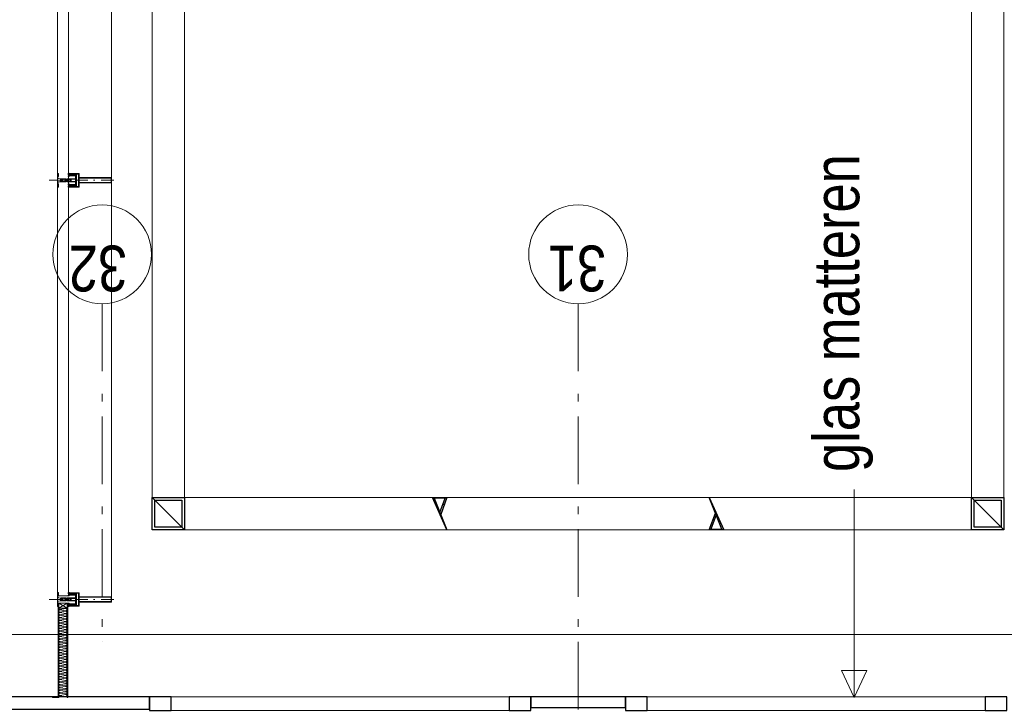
# Model space of a CAD drawing. Header units: millimetres. Extents: x 164327 to 368283, y 131426 to 274001.
# Tile 93 of 160: x 316542 to 320183, y 218365 to 220912. Entities that reach past the tile are written whole.
import ezdxf

# ---------------------------------------------------------------- set-up
doc = ezdxf.new("R2010")
doc.units = ezdxf.units.MM
doc.header["$LTSCALE"] = 400
for name, pattern in [('STYLE_06', [1.041641, 0.625, -0.208282, 0.069427, -0.138931]), ('STYLE_15', [0.240945, 0.11811, -0.059055, 0.004724, -0.059055]), ('STYLE_16', [0.177165, 0.11811, -0.059055])]:
    doc.linetypes.add(name, pattern=pattern)
for name, color, linetype, lineweight in [('Buitenkozijnen', 140, 'Continuous', 15), ('kozijnen', 140, 'Continuous', 15), ('mat-kalkzandsteen', 5, 'Continuous', 25), ('mat-staal', 5, 'Continuous', 25), ('mat-staal_zink', 140, 'Continuous', 15), ('None', 7, 'Continuous', 9), ('Tekst', 140, 'Continuous', 15)]:
    doc.layers.add(name, color=color, linetype=linetype, lineweight=lineweight)
doc.styles.add('Arial Narrow', font='ARIALN.TTF', dxfattribs={"height": 222.25})

# ---------------------------------------------------------------- blocks, each defined once
blk = doc.blocks.new('Gevelpui best 1410 (2D)')
at = {"layer": 'Buitenkozijnen', "lineweight": 15}
for p, q in [((-260, 0), (-260, -1410)), ((-260, 0), (-210, 0)), ((-210, 0), (-210, -1410)), ((-260, -1410), (-210, -1410))]:
    blk.add_line(p, q, dxfattribs=at)
at = {"layer": 'Buitenkozijnen', "color": 92, "lineweight": 25}
for points in [[(-260, 0), (-210, 0), (-210, -80), (-260, -80)], [(-260, -1330), (-210, -1330), (-210, -1410), (-260, -1410)]]:
    blk.add_lwpolyline(points, close=True, dxfattribs=at)
at = {"layer": 'None', "color": 43, "linetype": 'Continuous', "lineweight": 9}
blk.add_line((-410, 15), (-410, -1425), dxfattribs=at)
blk = doc.blocks.new('*U1226')
at = {"layer": 'Tekst', "color": 140, "lineweight": 15}
for p, q in [((29063.6, 5349.3), (29163.6, 5395.9)), ((29163.6, 5395.9), (29163.6, 5302.7)), ((29063.6, 5349.3), (29163.6, 5302.7))]:
    blk.add_line(p, q, dxfattribs=at)
at = {"layer": 'Tekst', "color": 140, "linetype": 'Continuous', "lineweight": 15}
blk.add_line((29832.5, 5349.3), (29063.6, 5349.3), dxfattribs=at)
blk = doc.blocks.new('*U1227')
at = {"layer": 'Tekst', "color": 140}
blk.add_blockref('*U1226', (0, 0), dxfattribs=at)
at = {"layer": 'Tekst', "color": 0, "insert": (29897.2, 5499.5), "char_height": 169.333, "attachment_point": 1, "style": 'Arial Narrow'}
blk.add_mtext('glas matteren', dxfattribs=at)
blk = doc.blocks.new('*X272')
at = {"layer": 'None', "lineweight": 9}
blk.add_line((-60, -60), (60, 60), dxfattribs=at)
blk = doc.blocks.new('Kolom [] 120')
at = {"layer": 'mat-staal', "lineweight": 25}
for points in [[(-60, 60), (60, 60), (60, -60), (-60, -60)], [(-50, 50), (50, 50), (50, -50), (-50, -50)]]:
    blk.add_lwpolyline(points, close=True, dxfattribs=at)
at = {"layer": 'mat-staal'}
blk.add_blockref('*X272', (0, 0), dxfattribs=at)
blk = doc.blocks.new('*X1614')
at = {"layer": 'None', "lineweight": 9}
for p, q in [((29800.1, 6889.8), (29803.1, 6892.8)), ((29775.5, 6865.2), (29779.2, 6869))]:
    blk.add_line(p, q, dxfattribs=at)
blk = doc.blocks.new('*X1615')
at = {"layer": 'None', "lineweight": 25}
blk.add_line((29770.8, 5870.6), (29773.2, 5873), dxfattribs=at)
blk = doc.blocks.new('*U1642')
at = {"layer": 'None', "color": 140, "linetype": 'Continuous', "lineweight": 15}
for p, q in [((29683.1, 7825), (29683.1, 6855)), ((29803.1, 7825), (29803.1, 6855)), ((29683.1, 5885), (29683.1, 4915)), ((29803.1, 5885), (29803.1, 4915))]:
    blk.add_line(p, q, dxfattribs=at)
at = {"layer": 'None', "color": 43, "linetype": 'Continuous', "lineweight": 9, "flags": 128}
for points in [[(29683.1, 4795), (29683.1, 7945), (33891.1, 7945), (33891.1, 4795)], [(33771.1, 4915), (33771.1, 7825), (29803.1, 7825), (29803.1, 4915)]]:
    blk.add_lwpolyline(points, close=True, dxfattribs=at)
at = {"layer": 'None', "color": 92, "linetype": 'Continuous', "lineweight": 25}
for points in [[(29683.1, 6855), (29803.1, 6908.6), (29803.1, 6855), (29740.7, 6878.2), (29747.3, 6880.8), (29800.1, 6861.2), (29800.1, 6902.1)], [(29803.1, 5885), (29683.1, 5831.4), (29683.1, 5885), (29745.5, 5861.8), (29738.8, 5859.2), (29686.1, 5878.8), (29686.1, 5837.9)]]:
    blk.add_lwpolyline(points, close=True, dxfattribs=at)
at = {"layer": 'mat-staal', "color": 7}
for p in [(29743.1, 7885), (29743.1, 4855)]:
    blk.add_blockref('Kolom [] 120', p, dxfattribs=at)
at = {"layer": 'None', "color": 92}
for name in ['*X1614', '*X1615']:
    blk.add_blockref(name, (0, 0), dxfattribs=at)
blk = doc.blocks.new('*U1643')
at = {"layer": 'None', "color": 8, "lineweight": 5}
for p, q in [((29393.6, 8290.3), (29412.6, 8260)), ((29412.6, 8290.3), (29393.6, 8260))]:
    blk.add_line(p, q, dxfattribs=at)
at = {"layer": 'None', "color": 43, "lineweight": 9}
blk.add_lwpolyline([(29393.6, 8290.3), (29412.6, 8290.3), (29412.6, 8260), (29393.6, 8260)], close=True, dxfattribs=at)
blk = doc.blocks.new('*U1644')
at = {"layer": 'None', "color": 8, "linetype": 'Continuous', "lineweight": 5, "flags": 128}
blk.add_lwpolyline([(0, 0, 0.463138), (4.2, 4.9), (0.8, 25.1, -0.463138), (5, 30, -0.463138), (9.1, 25.1), (5.8, 4.9, 0.463138), (9.9, 0, 0.463138), (14.1, 4.9), (10.7, 25.1, -0.463138), (14.9, 30, -0.463138), (19.1, 25.1), (15.7, 4.9, 0.463138), (19.9, 0, 0.463138), (24, 4.9), (20.7, 25.1, -0.463138), (24.8, 30, -0.463138), (29, 25.1), (25.7, 4.9, 0.463138), (29.8, 0, 0.463138), (34, 4.9), (30.6, 25.1, -0.463138), (34.8, 30, -0.463138), (38.9, 25.1), (35.6, 4.9, 0.463138), (39.7, 0, 0.463138), (43.9, 4.9), (40.6, 25.1, -0.463138), (44.7, 30, -0.463138), (48.9, 25.1), (45.5, 4.9, 0.463138), (49.7, 0, 0.463138), (53.8, 4.9), (50.5, 25.1, -0.463138), (54.6, 30, -0.463138), (58.8, 25.1), (55.5, 4.9, 0.463138), (59.6, 0, 0.463138), (63.8, 4.9), (60.4, 25.1, -0.463138), (64.6, 30, -0.463138), (68.7, 25.1), (65.4, 4.9, 0.463138), (69.5, 0, 0.463138), (73.7, 4.9), (70.4, 25.1, -0.463138), (74.5, 30, -0.463138), (78.7, 25.1), (75.3, 4.9, 0.463138), (79.5, 0, 0.463138), (83.6, 4.9), (80.3, 25.1, -0.463138), (84.5, 30, -0.463138), (88.6, 25.1), (85.3, 4.9, 0.463138), (89.4, 0, 0.463138), (93.6, 4.9), (90.2, 25.1, -0.463138), (94.4, 30, -0.463138), (98.5, 25.1), (95.2, 4.9, 0.463138), (99.4, 0, 0.463138), (103.5, 4.9), (100.2, 25.1, -0.463138), (104.3, 30, -0.463138), (108.5, 25.1), (105.1, 4.9, 0.463138), (109.3, 0, 0.463138), (113.4, 4.9), (110.1, 25.1, -0.463138), (114.3, 30, -0.463138), (118.4, 25.1), (115.1, 4.9, 0.463138), (119.2, 0, 0.463138), (123.4, 4.9), (120, 25.1, -0.463138), (124.2, 30, -0.463138), (128.4, 25.1), (125, 4.9, 0.463138), (129.2, 0, 0.463138), (133.3, 4.9), (130, 25.1, -0.463138), (134.1, 30, -0.463138), (138.3, 25.1), (134.9, 4.9, 0.463138), (139.1, 0, 0.463138), (143.3, 4.9), (139.9, 25.1, -0.463138), (144.1, 30, -0.463138), (148.2, 25.1), (144.9, 4.9, 0.463138), (149, 0, 0.463138), (153.2, 4.9), (149.8, 25.1, -0.463138), (154, 30, -0.463138), (158.2, 25.1), (154.8, 4.9, 0.463138), (159, 0, 0.463138), (163.1, 4.9), (159.8, 25.1, -0.463138), (163.9, 30, -0.463138), (168.1, 25.1), (164.7, 4.9, 0.463138), (168.9, 0, 0.463138), (173.1, 4.9), (169.7, 25.1, -0.463138), (173.9, 30, -0.463138), (178, 25.1), (174.7, 4.9, 0.463138), (178.8, 0, 0.463138), (183, 4.9), (179.7, 25.1, -0.463138), (183.8, 30, -0.463138), (188, 25.1), (184.6, 4.9, 0.463138), (188.8, 0, 0.463138), (192.9, 4.9), (189.6, 25.1, -0.463138), (193.7, 30, -0.463138), (197.9, 25.1), (194.6, 4.9, 0.463138), (198.7, 0, 0.463138), (202.9, 4.9), (199.5, 25.1, -0.463138), (203.7, 30, -0.463138), (207.8, 25.1), (204.5, 4.9, 0.463138), (208.6, 0, 0.463138), (212.8, 4.9), (209.5, 25.1, -0.463138), (213.6, 30, -0.463138), (217.8, 25.1), (214.4, 4.9, 0.463138), (218.6, 0, 0.463138), (222.7, 4.9), (219.4, 25.1, -0.463138), (223.6, 30, -0.463138), (227.7, 25.1), (224.4, 4.9, 0.463138), (228.5, 0, 0.463138), (232.7, 4.9), (229.3, 25.1, -0.463138), (233.5, 30, -0.463138), (237.6, 25.1), (234.3, 4.9, 0.463138), (238.5, 0, 0.463138), (242.6, 4.9), (239.3, 25.1, -0.463138), (243.4, 30, -0.463138), (247.6, 25.1), (244.2, 4.9, 0.463138), (248.4, 0, 0.463138), (252.5, 4.9), (249.2, 25.1, -0.463138), (253.4, 30, -0.463138), (257.5, 25.1), (254.2, 4.9, 0.463138), (258.3, 0, 0.463138), (262.5, 4.9), (259.1, 25.1, -0.463138), (263.3, 30, -0.463138), (267.5, 25.1), (264.1, 4.9, 0.463138), (268.3, 0, 0.463138), (272.4, 4.9), (269.1, 25.1, -0.463138), (273.2, 30, -0.463138), (277.4, 25.1), (274, 4.9, 0.463138), (278.2, 0, 0.463138), (282.4, 4.9), (279, 25.1, -0.463138), (283.2, 30, -0.463138), (287.3, 25.1), (284, 4.9, 0.463138), (288.1, 0, 0.463138), (292.3, 4.9), (288.9, 25.1, -0.463138), (293.1, 30, -0.463138), (297.3, 25.1), (293.9, 4.9, 0.463138), (298.1, 0, 0.463138), (302.2, 4.9), (298.9, 25.1, -0.463138), (303, 30, -0.463138), (307.2, 25.1), (303.8, 4.9, 0.463138), (308, 0, 0.463138), (312.2, 4.9), (308.8, 25.1, -0.463138), (313, 30, -0.463138), (317.1, 25.1), (313.8, 4.9, 0.463138), (317.9, 0, 0.463138), (322.1, 4.9), (318.8, 25.1, -0.463138), (322.9, 30, -0.463138), (327.1, 25.1), (323.7, 4.9, 0.463138), (327.9, 0, 0.463138)], format="xyb", dxfattribs=at)
blk = doc.blocks.new('*U131')
at = {"layer": 'None', "color": 8, "lineweight": 5, "flags": 128}
for points in [[(-5, -154.3), (-5, -154.3, 0.414214), (-5.5, -154.8), (-5.5, -172.5), (-5.5, -172.5, 0.414214), (-5, -173), (-4, -173), (-4, -173, 0.414214), (-3.5, -172.5), (-3.5, -172.5, 0.414214), (-4, -172), (-4.5, -172), (-4.5, -168.8), (-4.5, -168.8, -0.414214), (-4, -168.3), (-2.7, -168.3), (-2.7, -168.3, 0.221695), (-1.9, -167.9), (-0.8, -166.5), (-0.8, -166.5, -0.466308), (0.8, -166.5), (2, -167.9), (2, -167.9, 0.221695), (2.7, -168.3), (4, -168.3), (4, -168.3, -0.414214), (4.5, -168.8), (4.5, -172), (4, -172), (4, -172, 0.414214), (3.5, -172.5), (3.5, -172.5, 0.414214), (4, -173), (5, -173), (5, -173, 0.414214), (5.5, -172.5), (5.5, -154.8), (5.5, -154.8, 0.414214), (5, -154.3), (4.7, -154.3), (4.7, -155), (4.7, -155, -0.414214), (4.4, -155.3), (4.1, -155.3), (4.1, -155.3, -0.414214), (3.3, -154.5), (3.3, -150.6), (3.3, -150.6, -0.414214), (4.1, -149.8), (4.4, -149.8), (4.4, -149.8, -0.414214), (4.7, -150.1), (4.7, -150.8), (5, -150.8), (5, -150.8, 0.414214), (5.5, -150.3), (5.5, -137.6), (5.5, -137.6, 0.351868), (5.3, -137.3), (5.3, -137.3, 0.351868), (4.9, -137.5), (4.1, -139.2), (4.1, -139.2, 0.314902), (4.2, -139.4), (4.5, -139.7), (4.5, -139.7, -0.198912), (4.5, -139.9), (4.5, -140.1), (4.5, -140.1, -0.198912), (4.5, -140.3), (4.2, -140.6), (4.2, -140.6, 0.414214), (4.2, -140.8), (4.5, -141.1), (4.5, -141.1, -0.198912), (4.5, -141.3), (4.5, -141.5), (4.5, -141.5, -0.198912), (4.5, -141.7), (4.2, -142), (4.2, -142, 0.414214), (4.2, -142.2), (4.5, -142.5), (4.5, -142.5, -0.198912), (4.5, -142.7), (4.5, -143.2), (4.5, -143.2, -0.087489), (4.5, -143.3), (4.2, -144.1), (4.2, -148.5), (4.2, -148.5, -0.414214), (3.9, -148.8), (-3.9, -148.8), (-3.9, -148.8, -0.414214), (-4.2, -148.5), (-4.2, -144.1), (-4.5, -143.3), (-4.5, -143.3, -0.087489), (-4.5, -143.2), (-4.5, -142.7), (-4.5, -142.7, -0.198912), (-4.4, -142.5), (-4.1, -142.2), (-4.1, -142.2, 0.414214), (-4.1, -142), (-4.4, -141.7), (-4.4, -141.7, -0.198912), (-4.5, -141.5), (-4.5, -141.3), (-4.5, -141.3, -0.198912), (-4.4, -141.1), (-4.1, -140.8), (-4.1, -140.8, 0.414214), (-4.1, -140.6), (-4.4, -140.3), (-4.4, -140.3, -0.198912), (-4.5, -140.1), (-4.5, -139.9), (-4.5, -139.9, -0.198912), (-4.4, -139.7), (-4.1, -139.4), (-4.1, -139.4, 0.314902), (-4.1, -139.2), (-4.9, -137.5), (-4.9, -137.5, 0.351868), (-5.3, -137.3), (-5.3, -137.3, 0.351868), (-5.5, -137.6), (-5.5, -150.3), (-5.5, -150.3, 0.414214), (-5, -150.8), (-4.7, -150.8), (-4.7, -150.1), (-4.7, -150.1, -0.414214), (-4.4, -149.8), (-4.1, -149.8), (-4.1, -149.8, -0.414214), (-3.3, -150.6), (-3.3, -154.5), (-3.3, -154.5, -0.414214), (-4.1, -155.3), (-4.4, -155.3), (-4.4, -155.3, -0.414214), (-4.7, -155), (-4.7, -154.3)], [(-4.5, -161.7, -0.414214), (-4, -161.2), (-2.7, -161.2), (-2.7, -161.2, 0.414214), (-2.5, -161), (-2.5, -160.4), (-2.5, -160.4, 0.414214), (-2.7, -160.2), (-4, -160.2), (-4, -160.2, -0.414214), (-4.5, -159.7), (-4.5, -156.8), (-4.5, -156.8, -0.414214), (-4, -156.3), (4, -156.3), (4, -156.3, -0.414214), (4.5, -156.8), (4.5, -159.7), (4.5, -159.7, -0.414214), (4, -160.2), (2.7, -160.2), (2.7, -160.2, 0.414214), (2.5, -160.4), (2.5, -161), (2.5, -161, 0.414214), (2.7, -161.2), (4, -161.2), (4, -161.2, -0.414214), (4.5, -161.7), (4.5, -166.8), (4.5, -166.8, -0.414214), (4, -167.3), (3, -167.3), (3, -167.3, -0.221695), (2.6, -167.1), (1.5, -165.9), (1.5, -165.9, 0.466308), (-1.5, -165.9), (-2.6, -167.1), (-2.6, -167.1, -0.221695), (-2.9, -167.3), (-4, -167.3), (-4, -167.3, -0.414214), (-4.5, -166.8), (-4.5, -161.7)], [(-1.8, -149.8, 0.414214), (-2.3, -150.3), (-2.3, -155.1), (-2.3, -155.1, 0.414214), (-2.1, -155.3), (2.1, -155.3), (2.1, -155.3, 0.414214), (2.3, -155.1), (2.3, -150.3), (2.3, -150.3, 0.414214), (1.8, -149.8), (-1.8, -149.8)]]:
    blk.add_lwpolyline(points, format="xyb", close=True, dxfattribs=at)
blk = doc.blocks.new('*U132')
at = {"layer": 'None', "color": 8, "lineweight": 5, "flags": 128}
for points in [[(-13.5, -182.8), (-13.5, -181.9), (-14.5, -181.1), (-14.5, -181.1, 0.36397), (-14.9, -181.1), (-14.9, -181.1), (-15.4, -181.5), (-15.4, -181.5, -0.36397), (-15.8, -181.5), (-15.8, -181.5), (-16.3, -181.1), (-16.3, -181.1, 0.36397), (-16.7, -181.1), (-16.7, -181.1), (-17.2, -181.5), (-17.2, -181.5, -0.36397), (-17.6, -181.5), (-17.6, -181.5), (-18.1, -181.1), (-18.1, -181.1, 0.36397), (-18.5, -181.1), (-18.5, -181.1), (-19, -181.5), (-19, -181.5, -0.36397), (-19.4, -181.5), (-19.4, -181.5), (-19.9, -181.1), (-19.9, -181.1, 0.36397), (-20.3, -181.1), (-20.3, -181.1), (-20.8, -181.5), (-20.8, -181.5, -0.36397), (-21.2, -181.5), (-21.2, -181.5), (-21.7, -181.1), (-21.7, -181.1, 0.36397), (-22.1, -181.1), (-22.1, -181.1), (-22.4, -181.3), (-23.2, -181.3), (-23.5, -181.1), (-23.5, -181.1, 0.36397), (-23.9, -181.1), (-23.9, -181.1), (-24.2, -181.3), (-24.5, -181.3), (-24.5, -181.3, -0.267949), (-24.8, -181.2), (-24.8, -181.2), (-24.9, -180.9), (-24.9, -180.9, 0.339454), (-25.3, -180.7), (-25.3, -180.7, 0.339454), (-25.5, -181), (-25.5, -181), (-25.5, -184.4), (-25.5, -184.4, 0.414214), (-25.2, -184.7), (-25.2, -184.7), (-24.3, -184.7), (-24.3, -184.7, 0.414214), (-24, -184.4), (-24, -184.4), (-24, -182.7), (-24, -182.7, 0.236068), (-24.1, -182.5), (-24.1, -182.5), (-24.1, -182.5, -0.548276), (-24, -182.2), (-24, -182.2, -0.548276), (-23.8, -182.4), (-23.8, -182.4), (-23.8, -182.4, 0.250388), (-23.6, -182.3), (-23.6, -182.3), (-22.8, -182.3), (-22.8, -182.3, -0.414214), (-22.5, -182.6), (-22.5, -182.6), (-22.5, -183.3), (-22.5, -183.3, 0.414214), (-22.2, -183.6), (-22.2, -183.6), (-22, -183.6), (-22, -183.6, 0.131652), (-21.8, -183.5), (-21.8, -183.5), (-20.5, -182.8), (-13.5, -182.8)], [(-6, -180.7), (-6, -180.7, -0.388879), (-8.7, -183.2), (-8.7, -183.2), (-20.4, -183.2), (-21.6, -183.9), (-22.9, -183.9), (-22.9, -182.7), (-23.8, -182.7), (-23.8, -184.8), (23.8, -184.8), (23.8, -182.7), (22.9, -182.7), (22.9, -183.9), (21.7, -183.9), (20.4, -183.2), (8.7, -183.2), (8.7, -183.2, -0.388879), (6, -180.7), (6, -180.7), (5.3, -173.2), (2.5, -173.2), (2.5, -171.2), (-2.5, -171.2), (-2.5, -173.2), (-5.3, -173.2), (-6, -180.7)], [(13.5, -182.8), (13.5, -181.9), (14.5, -181.1), (14.5, -181.1, -0.36397), (14.9, -181.1), (14.9, -181.1), (15.4, -181.5), (15.4, -181.5, 0.36397), (15.8, -181.5), (15.8, -181.5), (16.3, -181.1), (16.3, -181.1, -0.36397), (16.7, -181.1), (16.7, -181.1), (17.2, -181.5), (17.2, -181.5, 0.36397), (17.6, -181.5), (17.6, -181.5), (18.1, -181.1), (18.1, -181.1, -0.36397), (18.5, -181.1), (18.5, -181.1), (19, -181.5), (19, -181.5, 0.36397), (19.4, -181.5), (19.4, -181.5), (19.9, -181.1), (19.9, -181.1, -0.36397), (20.3, -181.1), (20.3, -181.1), (20.8, -181.5), (20.8, -181.5, 0.36397), (21.2, -181.5), (21.2, -181.5), (21.7, -181.1), (21.7, -181.1, -0.36397), (22.1, -181.1), (22.1, -181.1), (22.4, -181.3), (23.2, -181.3), (23.5, -181.1), (23.5, -181.1, -0.36397), (23.9, -181.1), (23.9, -181.1), (24.2, -181.3), (24.5, -181.3), (24.5, -181.3, 0.267949), (24.8, -181.2), (24.8, -181.2), (25, -180.9), (25, -180.9, -0.339454), (25.3, -180.7), (25.3, -180.7, -0.339454), (25.5, -181), (25.5, -181), (25.5, -184.4), (25.5, -184.4, -0.414214), (25.2, -184.7), (25.2, -184.7), (24.3, -184.7), (24.3, -184.7, -0.414214), (24, -184.4), (24, -184.4), (24, -182.7), (24, -182.7, -0.236068), (24.1, -182.5), (24.1, -182.5), (24.1, -182.5, 0.548276), (24.1, -182.2), (24.1, -182.2, 0.548276), (23.9, -182.4), (23.9, -182.4), (23.9, -182.4, -0.250388), (23.6, -182.3), (23.6, -182.3), (22.8, -182.3), (22.8, -182.3, 0.414214), (22.5, -182.6), (22.5, -182.6), (22.5, -183.3), (22.5, -183.3, -0.414214), (22.2, -183.6), (22.2, -183.6), (22, -183.6), (22, -183.6, -0.131652), (21.8, -183.5), (21.8, -183.5), (20.5, -182.8), (13.5, -182.8)]]:
    blk.add_lwpolyline(points, format="xyb", close=True, dxfattribs=at)
blk = doc.blocks.new('verticale stijl 150x50 UV')
at = {"layer": 'None', "color": 8, "linetype": 'STYLE_15', "lineweight": 5}
blk.add_line((0, -216), (0, 35), dxfattribs=at)
at = {"layer": 'None', "color": 8, "lineweight": 5}
for p, q in [((-25.6, -142.7), (-25.6, -142.7)), ((-25.6, -144.4), (-25.6, -144.4)), ((-24.8, -133.4), (-24.8, -133.4)), ((-24.8, -134.2), (-24.8, -134.2)), ((-24.8, -135), (-24.8, -135)), ((-24.8, -135.8), (-24.8, -135.8)), ((-24.8, -136.6), (-24.8, -136.6)), ((-24.8, -137.4), (-24.8, -137.4)), ((-24.8, -138.3), (-24.8, -138.3)), ((-24.8, -139.1), (-24.8, -139.1)), ((-24.8, -139.9), (-24.8, -139.9)), ((-24.8, -140.7), (-24.8, -140.7)), ((-24.8, -141.5), (-24.8, -141.5)), ((-24.8, -142.3), (-24.8, -142.3)), ((-24.8, -143.1), (-24.8, -143.1)), ((-24.8, -144.8), (-24.8, -144.8)), ((-24, -133), (-24, -133)), ((-24, -133.8), (-24, -133.8)), ((-24, -134.6), (-24, -134.6)), ((-24, -135.4), (-24, -135.4)), ((-24, -136.2), (-24, -136.2)), ((-24, -137), (-24, -137)), ((-24, -137.9), (-24, -137.9)), ((-24, -138.7), (-24, -138.7)), ((-24, -139.5), (-24, -139.5)), ((-24, -140.3), (-24, -140.3)), ((-24, -141.1), (-24, -141.1)), ((-24, -141.9), (-24, -141.9)), ((-24, -142.7), (-24, -142.7)), ((-24, -144.4), (-24, -144.4)), ((-23.2, -133.4), (-23.2, -133.4)), ((-23.2, -134.2), (-23.2, -134.2)), ((-23.2, -135), (-23.2, -135)), ((-23.2, -135.8), (-23.2, -135.8)), ((-23.2, -136.6), (-23.2, -136.6)), ((-23.2, -137.4), (-23.2, -137.4)), ((-23.2, -138.3), (-23.2, -138.3)), ((-23.2, -139.1), (-23.2, -139.1)), ((-23.2, -139.9), (-23.2, -139.9)), ((-23.2, -140.7), (-23.2, -140.7)), ((-23.2, -141.5), (-23.2, -141.5)), ((-23.2, -144.8), (-23.2, -144.8)), ((-22.4, -133), (-22.4, -133)), ((-22.4, -133.8), (-22.4, -133.8)), ((-22.4, -134.6), (-22.4, -134.6)), ((-22.4, -140.3), (-22.4, -140.3)), ((-22.4, -141.1), (-22.4, -141.1)), ((-22.4, -144.4), (-22.4, -144.4)), ((-21.6, -126.9), (-21.6, -126.9)), ((-21.6, -127.7), (-21.6, -127.7)), ((-21.6, -128.5), (-21.6, -128.5)), ((-21.6, -129.3), (-21.6, -129.3)), ((-21.6, -130.1), (-21.6, -130.1)), ((-21.6, -130.9), (-21.6, -130.9)), ((-21.6, -131.8), (-21.6, -131.8)), ((-21.6, -132.6), (-21.6, -132.6)), ((-21.6, -133.4), (-21.6, -133.4)), ((-21.6, -134.2), (-21.6, -134.2)), ((-21.6, -135), (-21.6, -135)), ((-21.6, -139.9), (-21.6, -139.9)), ((-21.6, -140.7), (-21.6, -140.7)), ((-21.6, -141.5), (-21.6, -141.5)), ((-21.6, -144.8), (-21.6, -144.8)), ((-20.7, -126.5), (-20.7, -126.5)), ((-20.7, -128.9), (-20.7, -128.9)), ((-20.7, -129.7), (-20.7, -129.7)), ((-20.7, -130.5), (-20.7, -130.5)), ((-20.7, -131.4), (-20.7, -131.4)), ((-20.7, -132.2), (-20.7, -132.2)), ((-20.7, -133), (-20.7, -133)), ((-20.7, -133.8), (-20.7, -133.8)), ((-20.7, -134.6), (-20.7, -134.6)), ((-20.7, -135.4), (-20.7, -135.4)), ((-20.7, -136.2), (-20.7, -136.2)), ((-20.7, -137), (-20.7, -137)), ((-20.7, -137.9), (-20.7, -137.9)), ((-20.7, -138.7), (-20.7, -138.7)), ((-20.7, -139.5), (-20.7, -139.5)), ((-20.7, -140.3), (-20.7, -140.3)), ((-20.7, -141.1), (-20.7, -141.1)), ((-20.7, -144.4), (-20.7, -144.4)), ((-19.9, -126.1), (-19.9, -126.1)), ((-19.9, -130.1), (-19.9, -130.1)), ((-19.9, -130.9), (-19.9, -130.9)), ((-19.9, -131.8), (-19.9, -131.8)), ((-19.9, -132.6), (-19.9, -132.6)), ((-19.9, -133.4), (-19.9, -133.4)), ((-19.9, -134.2), (-19.9, -134.2)), ((-19.9, -135), (-19.9, -135)), ((-19.9, -135.8), (-19.9, -135.8)), ((-19.9, -136.6), (-19.9, -136.6)), ((-19.9, -137.4), (-19.9, -137.4)), ((-19.9, -138.3), (-19.9, -138.3)), ((-19.9, -139.1), (-19.9, -139.1)), ((-19.9, -139.9), (-19.9, -139.9)), ((-19.9, -140.7), (-19.9, -140.7)), ((-19.9, -141.5), (-19.9, -141.5)), ((-19.9, -142.3), (-19.9, -142.3)), ((-19.9, -143.1), (-19.9, -143.1)), ((-19.9, -143.9), (-19.9, -143.9)), ((-19.1, -126.5), (-19.1, -126.5)), ((-19.1, -127.3), (-19.1, -127.3)), ((-19.1, -128.9), (-19.1, -128.9)), ((-19.1, -129.7), (-19.1, -129.7)), ((-19.1, -130.5), (-19.1, -130.5)), ((-19.1, -131.4), (-19.1, -131.4)), ((-19.1, -132.2), (-19.1, -132.2)), ((-19.1, -133), (-19.1, -133)), ((-19.1, -133.8), (-19.1, -133.8)), ((-19.1, -134.6), (-19.1, -134.6)), ((-19.1, -140.3), (-19.1, -140.3)), ((-19.1, -141.1), (-19.1, -141.1)), ((-19.1, -141.9), (-19.1, -141.9)), ((-18.3, -127.7), (-18.3, -127.7)), ((-18.3, -128.5), (-18.3, -128.5)), ((-18.3, -129.3), (-18.3, -129.3)), ((-18.3, -133.4), (-18.3, -133.4)), ((-18.3, -134.2), (-18.3, -134.2)), ((-18.3, -135), (-18.3, -135)), ((-18.3, -139.9), (-18.3, -139.9)), ((-18.3, -140.7), (-18.3, -140.7)), ((-18.3, -141.5), (-18.3, -141.5)), ((-18.3, -142.3), (-18.3, -142.3)), ((-17.5, -133), (-17.5, -133)), ((-17.5, -133.8), (-17.5, -133.8)), ((-17.5, -134.6), (-17.5, -134.6)), ((-17.5, -135.4), (-17.5, -135.4)), ((-17.5, -136.2), (-17.5, -136.2)), ((-17.5, -137), (-17.5, -137)), ((-17.5, -137.9), (-17.5, -137.9)), ((-17.5, -138.7), (-17.5, -138.7)), ((-17.5, -139.5), (-17.5, -139.5)), ((-17.5, -140.3), (-17.5, -140.3)), ((-17.5, -141.1), (-17.5, -141.1)), ((-17.5, -141.9), (-17.5, -141.9)), ((-17.5, -142.7), (-17.5, -142.7)), ((-16.7, -133.4), (-16.7, -133.4)), ((-16.7, -134.2), (-16.7, -134.2)), ((-16.7, -135), (-16.7, -135)), ((-16.7, -135.8), (-16.7, -135.8)), ((-16.7, -136.6), (-16.7, -136.6)), ((-16.7, -137.4), (-16.7, -137.4)), ((-16.7, -138.3), (-16.7, -138.3)), ((-16.7, -139.1), (-16.7, -139.1)), ((-16.7, -139.9), (-16.7, -139.9)), ((-16.7, -140.7), (-16.7, -140.7)), ((-16.7, -141.5), (-16.7, -141.5)), ((-16.7, -142.3), (-16.7, -142.3)), ((-16.7, -143.1), (-16.7, -143.1)), ((-15.9, -141.1), (-15.9, -141.1)), ((-15.9, -141.9), (-15.9, -141.9)), ((-15.9, -142.7), (-15.9, -142.7)), ((-15.9, -144.4), (-15.9, -144.4)), ((-15.1, -142.3), (-15.1, -142.3)), ((-15.1, -143.1), (-15.1, -143.1)), ((-15.1, -143.9), (-15.1, -143.9)), ((-15.1, -144.8), (-15.1, -144.8)), ((-14.2, -141.9), (-14.2, -141.9)), ((-14.2, -142.7), (-14.2, -142.7)), ((-14.2, -143.5), (-14.2, -143.5)), ((-14.2, -144.4), (-14.2, -144.4)), ((-13.4, -143.1), (-13.4, -143.1)), ((-13.4, -143.9), (-13.4, -143.9))]:
    blk.add_line(p, q, dxfattribs=at)
at = {"layer": 'None', "color": 8, "linetype": 'STYLE_16', "lineweight": 5}
for p, q in [((-2.2, -155.1), (0, -154.5)), ((-2.2, -156.7), (-2.2, -155.1)), ((-1.5, -156.9), (-1.5, -155)), ((-1, -157), (-1, -155.1)), ((2.3, -155.1), (0, -154.5)), ((1, -157), (1, -155.1)), ((1.5, -156.9), (1.5, -155)), ((2.3, -156.7), (2.3, -155.1))]:
    blk.add_line(p, q, dxfattribs=at)
at = {"layer": 'None', "color": 8, "linetype": 'Continuous', "lineweight": 5, "flags": 128}
for points in [[(-10, 15.4), (10, 15.4), (10, -104.8), (25, -104.8), (25, -116.8), (-25, -116.8), (-25, -104.8), (-10, -104.8)], [(-8, 13.4), (-8, -104.8), (8, -104.8), (8, 13.4)], [(8, -106.8), (-8, -106.8), (-23, -106.8), (-23, -114.8), (23, -114.8), (23, -106.8)]]:
    blk.add_lwpolyline(points, close=True, dxfattribs=at)
at = {"layer": 'None', "color": 8, "lineweight": 5, "flags": 128}
for points in [[(-14.8, -144.8), (-14.8, -144.8, 0.390793), (-13.2, -143.5), (-13.2, -143.5, 0.390793), (-14.4, -141.8), (-14.4, -141.8, -0.352623), (-16, -139.9), (-16, -133.1), (-16, -133.1, 0.414214), (-16.3, -132.8), (-17.6, -132.8), (-18.1, -133), (-18.1, -133, -0.520293), (-18.3, -132.8), (-18.3, -130.1), (-18.2, -130), (-18.2, -128), (-18.2, -128, -0.577863), (-18.1, -127.7), (-18, -127.7), (-18, -127.7, 0.366605), (-17.7, -127.5), (-17.7, -127.5, 0.366605), (-17.9, -127.1), (-17.9, -127.1, -0.130834), (-19.2, -126.1), (-19.2, -126.1, 0.439074), (-20.7, -126.1), (-20.7, -126.1, -0.133252), (-22, -127.1), (-22, -127.1, 0.366605), (-22.2, -127.5), (-22.2, -127.5, 0.366605), (-21.9, -127.7), (-21.8, -127.7), (-21.8, -127.7, -0.577455), (-21.8, -128), (-21.8, -130), (-21.6, -130.1), (-21.6, -132.8), (-21.6, -132.8, -0.52048), (-21.9, -133), (-22.4, -132.8), (-24.7, -132.8), (-24.7, -132.8, 0.414214), (-25, -133.1), (-25, -140.9), (-25, -140.9, -0.255976), (-25.9, -142.6), (-25.9, -142.6, 0.749676), (-25.3, -144.8), (-21.2, -144.8), (-21.2, -144.8, 0.414214), (-19.2, -142.8), (-19.2, -142.8, -0.402808), (-18.7, -142.3), (-18.7, -142.3, -0.402808), (-18.2, -142.8), (-18.2, -142.8, 0.233259), (-18, -143.1), (-14.6, -143.6), (-14.6, -143.6, -0.419014), (-14.5, -143.7), (-14.5, -143.7, -0.419014), (-14.6, -143.8), (-16, -143.8), (-16, -143.8, 0.414214), (-16.5, -144.3), (-16.5, -144.3, 0.414214), (-16, -144.8)], [(-23.2, -141.6), (-23.2, -141.6, 0.418874), (-23.7, -142.1), (-23.7, -142.1, -0.396568), (-25.3, -143.4), (-25.3, -143.4, 0.437017), (-25.7, -143.7), (-25.7, -143.7, 0.437017), (-25.4, -144), (-21.9, -144), (-21.9, -144, 0.263556), (-20.2, -143), (-20.2, -143, 0.552342), (-20.8, -141.8)], [(25, -132.6), (25, -116.8), (23.1, -116.8), (-23.1, -116.8), (-25, -116.8), (-25, -132.6), (-22.1, -132.6), (-22.1, -128), (-22.6, -128), (-22.6, -126.6), (-22.1, -126.6), (-22.1, -124.7), (-21.9, -124.5), (-21.9, -120.3), (-21.9, -120.3, -0.414214), (-20.2, -118.6), (-20.1, -118.6), (-20.1, -118.6, -0.414214), (-18.4, -120.3), (-18.4, -124.5), (-18.2, -124.7), (-18.2, -126.6), (-17.7, -126.6), (-17.7, -128), (-18.2, -128), (-18.2, -132.6), (-16.3, -132.6), (-16.3, -119.8), (-16.3, -119.8, -0.414214), (-15.1, -118.6), (-15.1, -118.6), (-6.5, -118.6), (-6.5, -118.6, -0.414214), (-5.3, -119.8), (-5.3, -136.8), (-3.9, -136.8), (-3.9, -139.6), (-4.3, -140), (-3.9, -140.4), (-3.9, -141), (-4.3, -141.4), (-3.9, -141.8), (-3.9, -142.4), (-4.3, -142.8), (-3.9, -143.8), (-3.9, -148.6), (-2.2, -148.6), (-2.2, -137.8), (-2.2, -137.8, -0.414214), (0, -135.6), (0, -135.6), (0, -135.6, -0.414214), (2.2, -137.8), (2.2, -148.6), (3.9, -148.6), (3.9, -143.8), (4.3, -142.8), (3.9, -142.4), (3.9, -141.8), (4.3, -141.4), (3.9, -141), (3.9, -140.4), (4.3, -140), (3.9, -139.6), (3.9, -136.8), (5.4, -136.8), (5.4, -119.8), (5.4, -119.8, -0.414214), (6.6, -118.6), (6.6, -118.6), (15.1, -118.6), (15.1, -118.6, -0.414214), (16.3, -119.8), (16.3, -132.6), (18.2, -132.6), (18.2, -128), (17.7, -128), (17.7, -126.6), (18.2, -126.6), (18.2, -124.7), (18.5, -124.5), (18.5, -120.3), (18.5, -120.3, -0.414214), (20.2, -118.6), (20.2, -118.6), (20.2, -118.6, -0.414214), (21.9, -120.3), (21.9, -124.5), (22.1, -124.7), (22.1, -126.6), (22.6, -126.6), (22.6, -128), (22.1, -128), (22.1, -132.6)], [(-23, -135.9), (-23, -135.9, -0.414214), (-22.1, -135), (-22.1, -135, -0.414214), (-21.3, -135.9), (-21.3, -138.8), (-21.3, -138.8, -0.414214), (-22.1, -139.6), (-22.1, -139.6, -0.414214), (-23, -138.8)], [(-21, -127.8, -0.29188), (-20.8, -127.3), (-20.3, -126.9), (-20.3, -126.9, -0.344328), (-19.7, -126.9), (-19.2, -127.3), (-19.2, -127.3, -0.29188), (-19, -127.8), (-19.4, -129.5), (-19.4, -129.5, -0.348796), (-20, -130), (-20, -130, -0.348796), (-20.6, -129.5), (-21, -127.8)], [(-18.8, -139.6, -0.414214), (-19.7, -138.8), (-19.7, -135.9), (-19.7, -135.9, -0.414214), (-18.8, -135), (-18.8, -135, -0.414214), (-18, -135.9), (-18, -138.8), (-18, -138.8, -0.414214), (-18.8, -139.6)], [(14.8, -144.8), (14.8, -144.8, -0.390793), (13.3, -143.5), (13.3, -143.5, -0.390793), (14.4, -141.8), (14.4, -141.8, 0.352623), (16, -139.9), (16, -133.1), (16, -133.1, -0.414214), (16.3, -132.8), (17.6, -132.8), (18.1, -133), (18.1, -133, 0.520293), (18.4, -132.8), (18.4, -130.1), (18.2, -130), (18.2, -128), (18.2, -128, 0.577863), (18.2, -127.7), (18.1, -127.7), (18.1, -127.7, -0.366605), (17.8, -127.5), (17.8, -127.5, -0.366605), (18, -127.1), (18, -127.1, 0.130834), (19.3, -126.1), (19.3, -126.1, -0.439074), (20.7, -126.1), (20.7, -126.1, 0.133252), (22.1, -127.1), (22.1, -127.1, -0.366605), (22.3, -127.5), (22.3, -127.5, -0.366605), (22, -127.7), (21.9, -127.7), (21.9, -127.7, 0.577455), (21.8, -128), (21.8, -130), (21.7, -130.1), (21.7, -132.8), (21.7, -132.8, 0.52048), (21.9, -133), (22.4, -132.8), (24.7, -132.8), (24.7, -132.8, -0.414214), (25, -133.1), (25, -140.9), (25, -140.9, 0.255976), (25.9, -142.6), (25.9, -142.6, -0.749676), (25.3, -144.8), (21.2, -144.8), (21.2, -144.8, -0.414214), (19.2, -142.8), (19.2, -142.8, 0.402808), (18.7, -142.3), (18.7, -142.3, 0.402808), (18.2, -142.8), (18.2, -142.8, -0.233259), (18, -143.1), (14.6, -143.6), (14.6, -143.6, 0.419014), (14.5, -143.7), (14.5, -143.7, 0.419014), (14.6, -143.8), (16, -143.8), (16, -143.8, -0.414214), (16.5, -144.3), (16.5, -144.3, -0.414214), (16, -144.8)], [(18.9, -139.6, 0.414214), (19.7, -138.8), (19.7, -135.9), (19.7, -135.9, 0.414214), (18.9, -135), (18.9, -135, 0.414214), (18, -135.9), (18, -138.8), (18, -138.8, 0.414214), (18.9, -139.6)], [(21, -127.8, 0.29188), (20.8, -127.3), (20.3, -126.9), (20.3, -126.9, 0.344328), (19.7, -126.9), (19.2, -127.3), (19.2, -127.3, 0.29188), (19, -127.8), (19.4, -129.5), (19.4, -129.5, 0.348796), (20, -130), (20, -130, 0.348796), (20.6, -129.5), (21, -127.8)], [(23.2, -141.6), (23.2, -141.6, -0.418874), (23.7, -142.1), (23.7, -142.1, 0.396568), (25.3, -143.4), (25.3, -143.4, -0.437017), (25.7, -143.7), (25.7, -143.7, -0.437017), (25.4, -144), (21.9, -144), (21.9, -144, -0.263556), (20.2, -143), (20.2, -143, -0.552342), (20.8, -141.8)], [(23, -135.9), (23, -135.9, 0.414214), (22.2, -135), (22.2, -135, 0.414214), (21.3, -135.9), (21.3, -138.8), (21.3, -138.8, 0.414214), (22.2, -139.6), (22.2, -139.6, 0.414214), (23, -138.8)], [(0, -157.1), (0, -157.1, -0.163834), (-4.3, -155.6), (-4.3, -155.6), (-4.3, -155.6, -0.234469), (-4.7, -154.8), (-4.7, -154.8), (-4.7, -153.6), (4.8, -153.6), (4.8, -154.8), (4.8, -154.8, -0.234469), (4.4, -155.6), (4.4, -155.6), (4.4, -155.6, -0.163834), (0, -157.1), (0, -157.1)]]:
    blk.add_lwpolyline(points, format="xyb", close=True, dxfattribs=at)
blk.add_lwpolyline([(4, -118.6), (4, -134.3), (-4, -134.3), (-4, -118.6)], close=True, dxfattribs=at)
at = {"layer": 'None', "color": 8, "linetype": 'STYLE_16', "lineweight": 5}
for centre, radius, start, end in [((-1.6, -158.4), 3.38, 79.3357, 100.6643), ((0, -163.2), 8.16, 82.9585, 97.0415), ((0, -160.4), 3.5, 73.4149, 106.5851), ((1.6, -158.4), 3.38, 79.3357, 100.6643)]:
    blk.add_arc(centre, radius, start, end, dxfattribs=at)
at = {"layer": 'None', "color": 7}
for name in ['*U131', '*U132']:
    blk.add_blockref(name, (0, 0), dxfattribs=at)
blk = doc.blocks.new('*U1659')
at = {"layer": 'mat-staal_zink', "lineweight": 15}
for points in [[(29412.6, 8293.3), (29066.1, 8293.3), (29066.1, 8313.3), (29063.1, 8313.3), (29063.1, 8290.3), (29412.6, 8290.3)], [(29412.6, 8260), (29063.1, 8260), (29063.1, 8257), (29412.6, 8257)]]:
    blk.add_lwpolyline(points, close=True, dxfattribs=at)
at = {"layer": 'None', "color": 140, "lineweight": 15}
for p, q in [((29439.6, 8295), (29439.6, 8255)), ((37162.6, 8295), (29439.6, 8295)), ((37162.6, 8255), (29439.6, 8255))]:
    blk.add_line(p, q, dxfattribs=at)
at = {"layer": 'None', "color": 43, "linetype": 'Continuous', "lineweight": 9}
blk.add_line((29436.1, 8095), (37166.1, 8095), dxfattribs=at)
at = {"layer": 'mat-kalkzandsteen', "color": 7, "xscale": -1, "rotation": 180}
for p in [(29426.1, 8110.4), (30976.1, 8110.4)]:
    blk.add_blockref('verticale stijl 150x50 UV', p, dxfattribs=at)
at = {"layer": 'None', "color": 8, "rotation": 179.9999999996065}
blk.add_blockref('*U1644', (29393.6, 8290.3), dxfattribs=at)
at = {"layer": 'None', "color": 7}
blk.add_blockref('*U1643', (0, 0), dxfattribs=at)

msp = doc.modelspace()

# ---------------------------------------------------------------- linework, layer by layer
at = {"layer": 'kozijnen', "color": 43, "lineweight": 9, "flags": 128}
msp.add_lwpolyline([(320526.97992, 218407.75849), (320526.97992, 218637.71785), (316296.97992, 218637.71785), (316296.97992, 218367.71785)], dxfattribs=at)
at = {"layer": 'kozijnen', "color": 92, "lineweight": 25}
for points in [[(317021.97992, 218361.71785), (317021.97992, 218407.75849), (316296.97992, 218407.75849), (316296.97992, 218361.71785)], [(318781.97992, 218367.71785), (318781.97992, 218407.75849), (318431.97992, 218407.75849), (318431.97992, 218367.71785)]]:
    msp.add_lwpolyline(points, close=True, dxfattribs=at)
at = {"layer": 'None', "color": 7, "linetype": 'STYLE_06', "lineweight": 9}
for p, q in [((316846.97992, 219861.27859), (316846.97992, 218611.27859)), ((318606.97992, 219861.27859), (318606.97992, 218361.27859))]:
    msp.add_line(p, q, dxfattribs=at)
at = {"layer": 'None', "color": 43, "linetype": 'Continuous', "lineweight": 9}
for centre in [(316846.97992, 220043.88501), (318606.97992, 220043.88501)]:
    msp.add_circle(centre, 182.60642, dxfattribs=at)

# ---------------------------------------------------------------- block references
at = {"layer": 'kozijnen', "color": 7, "xscale": -1, "rotation": 270}
for p in [(318431.97992, 218617.71785), (318431.97992, 218617.71785), (320191.97992, 218617.71785), (320191.97992, 218617.71785)]:
    msp.add_blockref('Gevelpui best 1410 (2D)', p, dxfattribs=at)
at = {"layer": 'None', "color": 7, "rotation": 90}
for name in ['*U1659', '*U1642', '*U1227']:
    msp.add_blockref(name, (324976.97992, 189341.69912), dxfattribs=at)

# ---------------------------------------------------------------- texts
at = {"layer": 'None', "color": 8, "char_height": 169.333333, "attachment_point": 1, "rotation": 180, "style": 'Arial Narrow'}
for s, insert in [('32', (316939.20885, 219906.87592)), ('31', (318710.98223, 219906.87592))]:
    msp.add_mtext(s, dxfattribs=dict(at, insert=insert))

doc.saveas('drawing.dxf')
